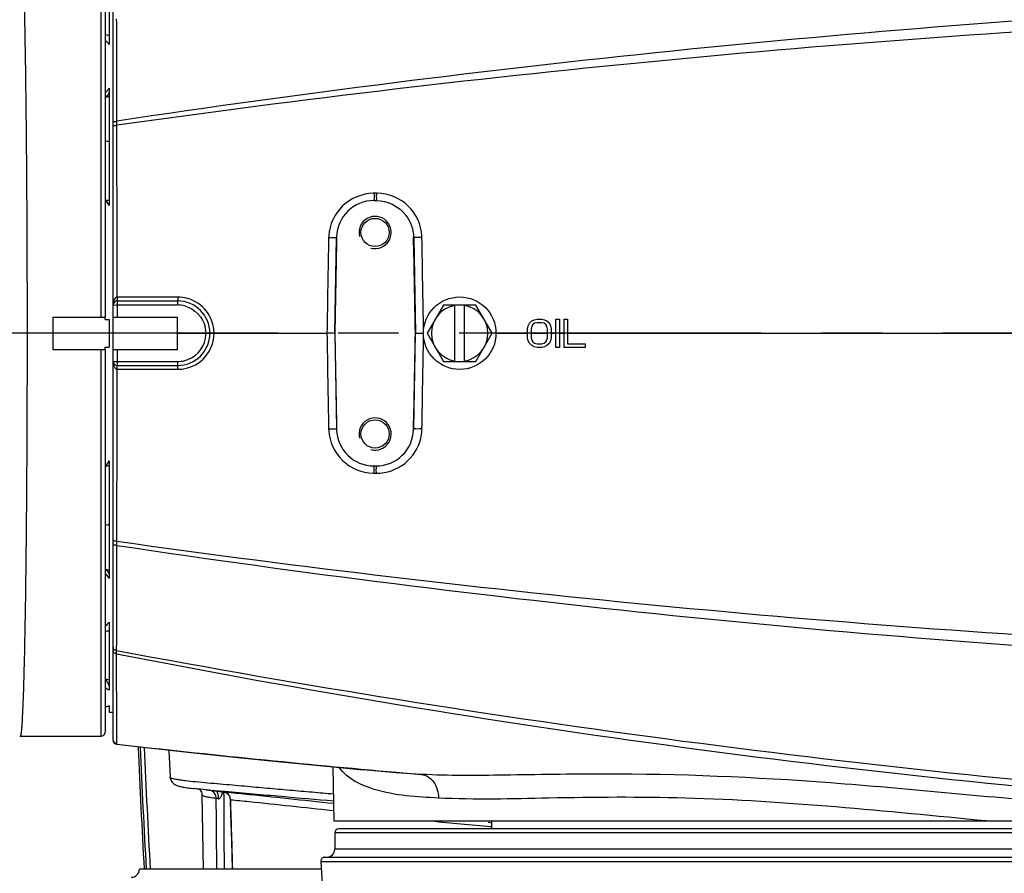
# Model space of a CAD drawing. Header units: millimetres. Extents: x 5828 to 6704, y 123 to 421.
# Tile 193 of 256: x 6553.12 to 6559.23, y 210.99 to 216.29. Entities that reach past the tile are written whole.
import ezdxf

# ---------------------------------------------------------------- set-up
doc = ezdxf.new("R2010")
doc.units = ezdxf.units.MM
doc.linetypes.add('CENTER', pattern=[0.6, 0.375, -0.075, 0.075, -0.075])
for name, color, linetype in [('中心线', 7, 'Continuous'), ('外形图', 7, 'Continuous'), ('尺寸标注', 7, 'Continuous'), ('运动范围', 7, 'Continuous')]:
    doc.layers.add(name, color=color, linetype=linetype)
doc.styles.add('微软雅黑', font='msyh.ttc', dxfattribs={"height": 1.5})
doc.dimstyles.new('尺寸标注_1_20比例', dxfattribs={"dimtxt": 1.5, "dimasz": 1.25, "dimexe": 0.5, "dimexo": 0.4, "dimgap": 0.5, "dimtad": 1, "dimdec": 1, "dimlfac": 20, "dimdsep": 46, "dimtxsty": '微软雅黑', "dimcen": 0.09, "dimadec": 0, "dimazin": 0, "dimtp": 0.01, "dimtm": 0.01, "dimtfac": 1, "dimtdec": 1, "dimtofl": 0, "dimtmove": 0, "dimatfit": 3, "dimfxl": 1, "dimtolj": 1, "dimarcsym": 0})

# ---------------------------------------------------------------- blocks, each defined once
blk = doc.blocks.new('*D1145')
at = {"layer": 'Defpoints', "color": 0}
for p in [(6564.9775, 227.1499), (6618.6004, 224.7716), (6488.2514, 214.3423), (6559.4529, 214.3423), (6635.7237, 214.3423)]:
    blk.add_point(p, dxfattribs=at)
at = {"layer": '尺寸标注', "color": 0, "lineweight": -2}
blk.add_arc((6559.4529, 214.3423), 13.9483, 15.13637, 174.86363, dxfattribs=at)
at = {"layer": '尺寸标注', "color": 0}
for points in [[(6572.7139, 217.9391), (6573.1206, 218.0298), (6573.1893, 216.7644)], [(6545.3524, 215.6004), (6545.7687, 215.5817), (6545.5045, 214.3423)]]:
    blk.add_solid(points, dxfattribs=at)
at = {"layer": '尺寸标注', "color": 0, "insert": (6557.2583, 229.4032), "char_height": 1.5, "attachment_point": 5, "rotation": 8.29035, "style": '微软雅黑'}
blk.add_mtext('\\A1;{\\fAlibaba PuHuiTi 3.0 55 Regular|b0|i0|c134|p18;-\\A1;170%%d}', dxfattribs=at)
blk = doc.blocks.new('*D1146')
at = {"layer": 'Defpoints', "color": 0}
for p in [(6488.2514, 214.3423), (6559.4529, 214.3423), (6635.7237, 214.3423), (6618.6004, 203.913), (6564.9841, 201.5194)]:
    blk.add_point(p, dxfattribs=at)
at = {"layer": '尺寸标注', "color": 0, "lineweight": -2}
blk.add_arc((6559.4529, 214.3423), 13.965, 185.13022, 344.86978, dxfattribs=at)
at = {"layer": '尺寸标注', "color": 0}
for points in [[(6545.7519, 213.1029), (6545.3356, 213.0842), (6545.4878, 214.3423)], [(6573.1371, 210.6519), (6572.7305, 210.7426), (6573.2057, 211.9173)]]:
    blk.add_solid(points, dxfattribs=at)
at = {"layer": '尺寸标注', "color": 0, "insert": (6555.4094, 202.3101), "char_height": 1.5, "attachment_point": 5, "rotation": 341.42481, "style": '微软雅黑'}
blk.add_mtext('\\A1;{\\fAlibaba PuHuiTi 3.0 55 Regular|b0|i0|c134|p18;+\\A1;170%%d}', dxfattribs=at)

msp = doc.modelspace()

# ---------------------------------------------------------------- linework, layer by layer
at = {"layer": '中心线', "linetype": 'CENTER', "ltscale": 5}
msp.add_line((6635.7237, 214.3423), (6488.2514, 214.3423), dxfattribs=at)
at = {"layer": '外形图', "linetype": 'ByBlock'}
for p, q in [((6553.6279, 214.4423), (6553.6279, 216.8423)), ((6553.6529, 216.8173), (6553.6529, 214.4423)), ((6553.7029, 214.5173), (6553.7029, 216.8671)), ((6553.6779, 216.555), (6553.6779, 216.1341)), ((6553.6537, 216.4891), (6553.6537, 216.16)), ((6553.6537, 216.193), (6553.6529, 216.193)), ((6553.6744, 216.1377), (6553.6779, 216.1341)), ((6553.6779, 215.8629), (6553.6779, 215.1337)), ((6553.6528, 215.8079), (6553.6537, 215.8078)), ((6553.6537, 215.8078), (6553.6537, 215.1718)), ((6553.7256, 215.6497), (6553.7254, 215.6582)), ((6553.7259, 215.6321), (6553.7256, 215.6497)), ((6553.726, 215.6246), (6553.7259, 215.6321)), ((6553.6537, 215.5331), (6553.6529, 215.5331)), ((6555.3207, 215.1668), (6555.3207, 215.1654)), ((6555.3207, 215.1654), (6555.335, 215.1654)), ((6555.3368, 215.2105), (6555.3225, 215.2105)), ((6555.335, 215.1668), (6555.335, 215.1654)), ((6553.6779, 215.1421), (6553.6773, 215.1425)), ((6555.0779, 214.3423), (6555.0882, 214.9339)), ((6555.5675, 214.9344), (6555.5779, 214.3423)), ((6554.1035, 214.5661), (6553.7272, 214.566)), ((6553.7029, 211.8179), (6553.7029, 214.5173)), ((6553.7279, 214.5423), (6554.1029, 214.5423)), ((6553.7279, 214.5423), (6553.7279, 214.4423)), ((6553.7279, 214.5177), (6554.1029, 214.5177)), ((6554.1029, 214.5423), (6554.1029, 214.5177)), ((6555.7518, 214.5173), (6555.6508, 214.3423)), ((6555.9539, 214.5173), (6555.7518, 214.5173)), ((6555.8229, 214.1673), (6555.8229, 214.5173)), ((6555.8829, 214.1673), (6555.8829, 214.5173)), ((6556.0549, 214.3423), (6555.9539, 214.5173)), ((6553.3279, 214.4423), (6553.6529, 214.4423)), ((6553.3279, 214.4423), (6553.3279, 214.2423)), ((6553.6529, 214.428), (6553.6529, 214.4423)), ((6553.6529, 214.428), (6553.6779, 214.428)), ((6553.6779, 214.428), (6553.6779, 214.2566)), ((6553.7029, 214.4423), (6554.1029, 214.4423)), ((6554.1029, 214.2423), (6554.1029, 214.4423)), ((6556.3143, 214.4261), (6556.3325, 214.4298)), ((6556.3325, 214.4298), (6556.3617, 214.4298)), ((6556.3617, 214.4298), (6556.3799, 214.4261)), ((6556.4492, 214.4298), (6556.4711, 214.4298)), ((6556.4492, 214.2548), (6556.4492, 214.4298)), ((6556.4711, 214.4298), (6556.4711, 214.2548)), ((6556.5003, 214.4298), (6556.5221, 214.4298)), ((6556.5003, 214.2548), (6556.5003, 214.4298)), ((6556.5221, 214.4298), (6556.5221, 214.2771)), ((6556.2742, 214.3702), (6556.2779, 214.3888)), ((6556.2742, 214.3144), (6556.2742, 214.3702)), ((6556.2779, 214.3888), (6556.2851, 214.4037)), ((6556.2851, 214.4037), (6556.2997, 214.4186)), ((6556.2997, 214.3851), (6556.2961, 214.3702)), ((6556.2961, 214.3702), (6556.2961, 214.3144)), ((6556.2997, 214.4186), (6556.3143, 214.4261)), ((6556.307, 214.3963), (6556.2997, 214.3851)), ((6556.318, 214.4037), (6556.307, 214.3963)), ((6556.3325, 214.4075), (6556.318, 214.4037)), ((6556.3617, 214.4075), (6556.3325, 214.4075)), ((6556.3763, 214.4037), (6556.3617, 214.4075)), ((6556.3872, 214.3963), (6556.3763, 214.4037)), ((6556.3799, 214.4261), (6556.3945, 214.4186)), ((6556.3945, 214.3851), (6556.3872, 214.3963)), ((6556.3945, 214.4186), (6556.4091, 214.4037)), ((6556.3982, 214.3702), (6556.3945, 214.3851)), ((6556.3982, 214.3144), (6556.3982, 214.3702)), ((6556.4091, 214.4037), (6556.4164, 214.3888)), ((6556.4164, 214.3888), (6556.42, 214.3702)), ((6556.42, 214.3702), (6556.42, 214.3144)), ((6554.1029, 214.3423), (6554.2779, 214.3423)), ((6554.3029, 214.3423), (6555.0291, 214.3423)), ((6555.0779, 214.3423), (6555.0882, 213.7507)), ((6555.5675, 213.7502), (6555.5779, 214.3423)), ((6555.6508, 214.3423), (6555.7518, 214.1673)), ((6555.9539, 214.1673), (6556.0549, 214.3423)), ((6556.0779, 214.3423), (6556.2742, 214.3423)), ((6556.2779, 214.2958), (6556.2742, 214.3144)), ((6556.2961, 214.3423), (6556.3982, 214.3423)), ((6556.2961, 214.3144), (6556.2997, 214.2995)), ((6556.3945, 214.2995), (6556.3982, 214.3144)), ((6556.42, 214.3144), (6556.4164, 214.2958)), ((6556.42, 214.3423), (6556.4492, 214.3423)), ((6556.4711, 214.3423), (6556.5003, 214.3423)), ((6556.5221, 214.3423), (6560.6247, 214.3423)), ((6553.6529, 214.2566), (6553.6779, 214.2566)), ((6553.6529, 214.2423), (6553.6529, 214.2566)), ((6556.2851, 214.2809), (6556.2779, 214.2958)), ((6556.2997, 214.266), (6556.2851, 214.2809)), ((6556.2997, 214.2995), (6556.307, 214.2883)), ((6556.3143, 214.2585), (6556.2997, 214.266)), ((6556.307, 214.2883), (6556.318, 214.2809)), ((6556.3325, 214.2548), (6556.3143, 214.2585)), ((6556.318, 214.2809), (6556.3325, 214.2771)), ((6556.3325, 214.2771), (6556.3617, 214.2771)), ((6556.3617, 214.2548), (6556.3325, 214.2548)), ((6556.3617, 214.2771), (6556.3763, 214.2809)), ((6556.3799, 214.2585), (6556.3617, 214.2548)), ((6556.3763, 214.2809), (6556.3872, 214.2883)), ((6556.3945, 214.266), (6556.3799, 214.2585)), ((6556.3872, 214.2883), (6556.3945, 214.2995)), ((6556.4091, 214.2809), (6556.3945, 214.266)), ((6556.4164, 214.2958), (6556.4091, 214.2809)), ((6556.4711, 214.2548), (6556.4492, 214.2548)), ((6556.6315, 214.2548), (6556.5003, 214.2548)), ((6556.5221, 214.2771), (6556.6315, 214.2771)), ((6556.6315, 214.2771), (6556.6315, 214.2548)), ((6553.3279, 214.2423), (6553.6529, 214.2423)), ((6553.6279, 211.8423), (6553.6279, 214.2423)), ((6553.6529, 214.2423), (6553.6529, 211.8673)), ((6553.7029, 214.2423), (6554.1029, 214.2423)), ((6553.7279, 214.2423), (6553.7279, 214.1423)), ((6553.7279, 214.1669), (6554.1029, 214.1669)), ((6553.7279, 214.1423), (6554.1029, 214.1423)), ((6554.1029, 214.1669), (6554.1029, 214.1423)), ((6555.7518, 214.1673), (6555.9539, 214.1673)), ((6553.7272, 214.1185), (6554.1035, 214.1184)), ((6553.6537, 213.5127), (6553.6537, 212.8768)), ((6553.6767, 213.5418), (6553.6779, 213.5424)), ((6553.6779, 213.5425), (6553.6773, 213.5421)), ((6553.6779, 213.5509), (6553.6779, 212.8217)), ((6555.3207, 213.5192), (6555.335, 213.5192)), ((6555.3207, 213.5192), (6555.3207, 213.5173)), ((6555.335, 213.5192), (6555.335, 213.5173)), ((6555.3225, 213.4741), (6555.3368, 213.4741)), ((6553.6537, 213.1515), (6553.6529, 213.1515)), ((6553.7254, 213.0264), (6553.7257, 213.0435)), ((6553.7257, 213.0435), (6553.7259, 213.0524)), ((6553.7259, 213.0524), (6553.726, 213.0599)), ((6553.6537, 212.8768), (6553.6528, 212.8767)), ((6553.6779, 212.5505), (6553.6744, 212.5469)), ((6553.6779, 212.5505), (6553.6779, 212.1296)), ((6553.6537, 212.4916), (6553.6529, 212.4916)), ((6553.6537, 212.5245), (6553.6537, 212.1954)), ((6553.7245, 212.3748), (6553.7246, 212.4348)), ((6553.7238, 212.3544), (6553.7245, 212.3757)), ((6553.7247, 211.8897), (6553.7242, 212.3544)), ((6553.6694, 212.0278), (6553.6779, 212.0303)), ((6553.6779, 212.0303), (6553.6779, 211.9923)), ((6553.6779, 211.9923), (6553.7029, 211.9923)), ((6553.7248, 211.8492), (6553.7247, 211.8897)), ((6553.1279, 211.8423), (6553.6279, 211.8423)), ((6553.7251, 211.7937), (6553.7248, 211.8492)), ((6553.725, 211.7925), (6553.725, 211.7938)), ((6554.0489, 211.7565), (6554.0565, 211.5886)), ((6555.0659, 211.6526), (6555.0717, 211.3173)), ((6555.4591, 211.6161), (6555.254, 211.6349)), ((6555.4487, 211.6171), (6555.4453, 211.6174)), ((6555.4594, 211.6192), (6555.6147, 211.6057)), ((6555.6147, 211.6057), (6555.4591, 211.6161)), ((6554.2807, 211.509), (6554.204, 211.5175)), ((6554.2807, 211.509), (6554.3326, 211.5033)), ((6554.3275, 211.5051), (6554.3273, 211.5052)), ((6554.3278, 211.5051), (6554.3275, 211.5051)), ((6554.3339, 211.5046), (6554.3278, 211.5051)), ((6554.3326, 211.5033), (6554.3324, 211.5033)), ((6554.3324, 211.5033), (6554.3346, 211.5031)), ((6554.3353, 211.503), (6554.3326, 211.5033)), ((6554.36, 211.5023), (6554.3339, 211.5046)), ((6554.3346, 211.5031), (6554.3636, 211.5001)), ((6554.3388, 211.5026), (6554.3353, 211.503)), ((6554.336, 211.5029), (6554.3368, 211.5029)), ((6554.3362, 211.5029), (6554.3638, 211.5)), ((6554.3368, 211.5029), (6554.3388, 211.5026)), ((6554.3601, 211.5023), (6554.36, 211.5023)), ((6554.3843, 211.5001), (6554.3601, 211.5023)), ((6554.3636, 211.5001), (6554.3855, 211.4977)), ((6554.3969, 211.4991), (6554.3843, 211.5001)), ((6554.3855, 211.4977), (6554.3879, 211.4975)), ((6554.3867, 211.4978), (6554.389, 211.4974)), ((6554.3986, 211.4963), (6554.388, 211.4976)), ((6554.389, 211.4974), (6554.3909, 211.4969)), ((6554.2536, 211.4797), (6554.2536, 211.4796)), ((6554.2536, 211.4796), (6554.2617, 211.0173)), ((6554.4291, 211.4499), (6554.4302, 211.449)), ((6555.0717, 211.3173), (6561.3966, 211.3173)), ((6556.0529, 211.2673), (6556.0529, 211.3173)), ((6561.3029, 211.2673), (6555.1029, 211.2673)), ((6556.0286, 211.3093), (6556.0529, 211.3058)), ((6556.0447, 211.2822), (6556.0483, 211.2819)), ((6556.0483, 211.2819), (6556.0498, 211.2818)), ((6561.3279, 211.2423), (6555.0779, 211.2423)), ((6555.0779, 211.2423), (6555.0779, 211.1423)), ((6561.3279, 211.1423), (6555.0779, 211.1423)), ((6555.018, 211.0923), (6561.6561, 211.0923)), ((6554.9948, 211.0173), (6553.8653, 211.0173)), ((6554.9922, 211.0659), (6561.681, 211.0659))]:
    msp.add_line(p, q, dxfattribs=at)
for points in [[(6553.6779, 216.1344), (6553.6773, 216.1349), (6553.6765, 216.1356), (6553.6757, 216.1363), (6553.675, 216.1371), (6553.6744, 216.1377)], [(6553.6779, 215.1421), (6553.6767, 215.1428), (6553.6761, 215.1432), (6553.6754, 215.1436), (6553.6747, 215.144), (6553.6741, 215.1445), (6553.6734, 215.145), (6553.6727, 215.1455), (6553.6721, 215.146), (6553.6714, 215.1466), (6553.6707, 215.1472), (6553.6699, 215.1479), (6553.6692, 215.1486), (6553.6685, 215.1494), (6553.6678, 215.1502), (6553.6672, 215.151), (6553.6666, 215.1518), (6553.666, 215.1526), (6553.6654, 215.1534), (6553.6649, 215.1542), (6553.6646, 215.1546)], [(6555.0883, 214.9389), (6555.0885, 214.9389), (6555.0894, 214.939)], [(6555.5674, 214.9389), (6555.5672, 214.9389), (6555.5663, 214.939)], [(6555.0894, 213.7456), (6555.0885, 213.7456), (6555.0883, 213.7457)], [(6555.5663, 213.7456), (6555.5672, 213.7456), (6555.5674, 213.7457)], [(6553.6646, 213.5299), (6553.6649, 213.5305), (6553.6655, 213.5313), (6553.666, 213.5321), (6553.6666, 213.5329), (6553.6672, 213.5337), (6553.6679, 213.5345), (6553.6686, 213.5353), (6553.6693, 213.536), (6553.67, 213.5367), (6553.6707, 213.5374), (6553.6713, 213.538), (6553.672, 213.5385), (6553.6727, 213.5391), (6553.6733, 213.5396), (6553.674, 213.54), (6553.6747, 213.5405), (6553.6753, 213.5409), (6553.676, 213.5414), (6553.6767, 213.5418)], [(6553.675, 212.5475), (6553.6758, 212.5483), (6553.6765, 212.549), (6553.6773, 212.5497), (6553.6779, 212.5502)], [(6553.1229, 211.8426), (6553.1234, 211.8425), (6553.1245, 211.8424), (6553.1257, 211.8424), (6553.1268, 211.8423), (6553.1279, 211.8423)], [(6553.7029, 211.8173), (6553.706, 211.8051), (6553.7148, 211.796), (6553.725, 211.7925)], [(6553.725, 211.7925), (6553.9256, 211.7699), (6554.2026, 211.7397), (6554.4761, 211.7109), (6554.744, 211.6838), (6555.004, 211.6584), (6555.254, 211.6349)], [(6554.0565, 211.5886), (6554.0573, 211.582), (6554.06, 211.5723), (6554.0642, 211.5637), (6554.0693, 211.5566), (6554.0746, 211.551), (6554.0798, 211.5468), (6554.0847, 211.5435), (6554.0895, 211.5409), (6554.0941, 211.5387), (6554.0987, 211.5368), (6554.1033, 211.5352), (6554.1082, 211.5336), (6554.1132, 211.5322), (6554.1186, 211.5308), (6554.1243, 211.5295), (6554.1304, 211.5282), (6554.137, 211.5269), (6554.144, 211.5257), (6554.1515, 211.5244), (6554.1596, 211.5232), (6554.1681, 211.522), (6554.1772, 211.5208), (6554.1869, 211.5195), (6554.1971, 211.5183), (6554.2035, 211.5176)], [(6554.2379, 211.5138), (6554.2397, 211.5122), (6554.2435, 211.508), (6554.2474, 211.5022), (6554.2508, 211.4949), (6554.253, 211.4863), (6554.2536, 211.4796)], [(6554.3909, 211.4969), (6554.3922, 211.4966), (6554.3936, 211.4962), (6554.395, 211.4957)], [(6554.395, 211.4957), (6554.3965, 211.4952), (6554.398, 211.4946), (6554.3996, 211.494), (6554.4012, 211.4932), (6554.4028, 211.4924), (6554.4044, 211.4915), (6554.406, 211.4905), (6554.4076, 211.4894), (6554.4093, 211.4882), (6554.4109, 211.4869), (6554.4125, 211.4856), (6554.4141, 211.4841), (6554.4156, 211.4825), (6554.4171, 211.4808), (6554.4186, 211.479), (6554.42, 211.4771), (6554.4213, 211.4751), (6554.4226, 211.473), (6554.4238, 211.4708), (6554.4249, 211.4684), (6554.4259, 211.466), (6554.4268, 211.4635), (6554.4275, 211.4609), (6554.4281, 211.4581), (6554.4286, 211.4554), (6554.4289, 211.4525), (6554.4291, 211.4499)], [(6554.4291, 211.4499), (6554.4317, 211.3602), (6554.4367, 211.1921), (6554.4418, 211.0173)], [(6555.017, 211.0923), (6555.0133, 211.092), (6555.0098, 211.0912), (6555.0064, 211.0899), (6555.0032, 211.0882), (6555.0003, 211.086), (6554.9978, 211.0833), (6554.9957, 211.0804), (6554.994, 211.0772), (6554.9928, 211.0737), (6554.9921, 211.0701), (6554.992, 211.0665), (6554.992, 211.0659)], [(6554.992, 211.0659), (6555.0177, 210.6177), (6555.0817, 209.6198)]]:
    msp.add_lwpolyline(points, dxfattribs=at)
for centre, radius in [((6555.3279, 214.9673), 0.0875), ((6555.8529, 214.3423), 0.225), ((6555.3279, 213.7173), 0.0875)]:
    msp.add_circle(centre, radius, dxfattribs=at)
for centre, radius, start, end in [((6564.6755, 142.5852), 73.8888, 93.129751, 98.522437), ((6564.3133, 140.6866), 75.6897, 92.784363, 98.040816), ((6553.6529, 215.8582), 0.0504, 270.97593, 299.72995), ((6555.3207, 214.934), 0.2314, 89.99205, 178.76801), ((6555.323, 214.928), 0.2825, 90.0895, 91.58207), ((6555.3371, 214.9289), 0.2816, 89.2473, 90.07519), ((6555.3279, 214.9673), 0.1, 255, 195), ((6555.3366, 214.9351), 0.2295, 36.23276, 37.17035), ((6555.3156, 214.9296), 0.2759, 176.48951, 178.92395), ((6555.342, 214.9306), 0.2769, 0.96549, 3.24876), ((6554.1034, 214.3388), 0.2273, 74.68669, 89.9709), ((6553.7279, 214.5173), 0.025, 90, 180), ((6554.1029, 214.3423), 0.2, 270, 90), ((6554.1027, 214.3418), 0.1759, 75.31111, 89.96191), ((6555.8529, 214.3423), 0.175, 99.87089, 260.12911), ((6555.8529, 214.3423), 0.175, 279.87089, 80.12911), ((6554.1012, 214.3426), 0.1767, 359.90064, 12.22924), ((6554.1029, 214.3419), 0.175, 282.80126, 349.62968), ((6554.1014, 214.342), 0.1765, 349.67591, 0.09901), ((6554.1084, 214.3423), 0.2201, 0.01069, 1.02469), ((6553.7279, 214.1673), 0.025, 180, 270), ((6554.1028, 214.3426), 0.1757, 270.02592, 282.77425), ((6038.9359, 214.1802), 514.7913, 359.875314, 359.993137), ((6554.1036, 214.3449), 0.2265, 269.99382, 279.00903), ((6555.3279, 213.7173), 0.1, 255, 195), ((6555.3154, 213.755), 0.2756, 181.07764, 183.59097), ((6555.3207, 213.7505), 0.2314, 181.23233, 270.0076), ((6555.335, 213.7505), 0.2314, 269.99233, 358.76773), ((6555.3393, 213.7541), 0.2796, 346.73893, 356.99229), ((6555.3415, 213.7539), 0.2774, 356.99879, 359.03869), ((6555.323, 213.7565), 0.2824, 268.45162, 269.9121), ((6564.6755, 286.0997), 73.8892, 261.477574, 266.870236), ((6564.3133, 287.9984), 75.6901, 261.959199, 267.215619), ((6553.6529, 212.8264), 0.0504, 60.27005, 89.02407), ((6565.1082, 270.374), 59.1259, 258.898705, 265.815681), ((6565.6673, 275.7934), 64.5334, 259.33511, 265.654012), ((6553.6963, 212.0627), 0.1394, 107.77461, 108.16056), ((6553.6279, 211.8673), 0.025, 270, 0), ((6561.5034, 280.3578), 69.0039, 263.527669, 264.975043), ((6613.8264, 214.3423), 60.0235, 182.448995, 183.175547), ((6613.8264, 214.3423), 60.0109, 182.450875, 183.176218), ((6613.8264, 214.3423), 59.9859, 182.454602, 183.177544), ((6555.1322, 220.4436), 8.9746, 264.72973, 264.85459), ((6554.34, 211.5129), 0.0103, 263.71735, 264.13012), ((6554.3798, 211.4485), 0.0504, 0.47084, 1.75268), ((6558.8349, 242.6961), 31.5375, 264.25224, 264.92442), ((6555.1029, 211.2423), 0.025, 90, 180), ((6555.0279, 211.1423), 0.05, 270, 0), ((6553.8152, 211.0173), 0.05, 270, 0)]:
    msp.add_arc(centre, radius, start, end, dxfattribs=at)
for centre, major_axis, start_param, end_param in [((6555.1279, 214.3419), (0.05, 2.8649), 1.361125, 1.570949), ((6555.5279, 214.3419), (-0.05, 2.8649), -1.570949, -1.361125), ((6555.1279, 214.3427), (-0.05, 2.8649), 1.570644, 1.780468), ((6555.5279, 214.3427), (-0.05, -2.8649), 1.361125, 1.570949)]:
    msp.add_ellipse(centre, major_axis=major_axis, ratio=0.01745, start_param=start_param, end_param=end_param, dxfattribs=at)
for points, knots in [([(6553.1706, 214.3406), (6553.1706, 214.4223), (6553.1705, 214.585), (6553.1699, 214.827), (6553.1689, 215.0643), (6553.1675, 215.2947), (6553.1657, 215.5159), (6553.1636, 215.7258), (6553.1611, 215.9224), (6553.1587, 216.0769), (6553.1566, 216.1925), (6553.1551, 216.2727), (6553.1534, 216.3482), (6553.1517, 216.4188), (6553.1499, 216.4845), (6553.1481, 216.5449), (6553.1463, 216.6001), (6553.1444, 216.6499), (6553.1424, 216.694), (6553.1405, 216.7325), (6553.1385, 216.7653), (6553.1367, 216.7889), (6553.1353, 216.8049), (6553.1342, 216.8146), (6553.1333, 216.8218), (6553.1326, 216.8269), (6553.1321, 216.8301), (6553.1316, 216.8329), (6553.1311, 216.8353), (6553.1305, 216.8374), (6553.13, 216.8391), (6553.1296, 216.8403), (6553.1292, 216.8411), (6553.1288, 216.8417), (6553.1283, 216.8423), (6553.1279, 216.8423)], [0, 0, 0, 0, 0.097924, 0.19491, 0.290024, 0.38235, 0.470998, 0.555113, 0.633887, 0.706559, 0.740387, 0.772432, 0.802617, 0.83087, 0.857124, 0.881314, 0.903383, 0.923279, 0.940954, 0.956365, 0.969478, 0.980262, 0.984774, 0.988695, 0.992026, 0.993469, 0.994765, 0.995913, 0.996914, 0.99777, 0.99848, 0.999048, 0.999281, 0.999481, 1, 1, 1, 1]), ([(6553.7254, 215.6582), (6553.7253, 215.7151), (6553.7251, 215.9266), (6553.7248, 216.138), (6553.7245, 216.2926)], [0, 0, 0, 0, 0.269072, 1, 1, 1, 1]), ([(6553.6529, 216.161), (6553.6584, 216.1553), (6553.6654, 216.1474), (6553.6726, 216.1397), (6553.6744, 216.1377)], [0, 0, 0, 0, 0.748753, 1, 1, 1, 1]), ([(6553.6779, 216.1869), (6553.6742, 216.1888), (6553.6663, 216.1918), (6553.6579, 216.1929), (6553.6537, 216.193)], [0, 0, 0, 0, 0.497295, 1, 1, 1, 1]), ([(6553.6779, 215.8629), (6553.6735, 215.8576), (6553.6653, 215.8468), (6553.6571, 215.8359), (6553.6529, 215.8305)], [0, 0, 0, 0, 0.499061, 1, 1, 1, 1]), ([(6553.6779, 215.8373), (6553.6767, 215.8335), (6553.6746, 215.8281), (6553.6709, 215.8216), (6553.6679, 215.8174), (6553.6646, 215.8138), (6553.6612, 215.811), (6553.6575, 215.809), (6553.655, 215.8081), (6553.6537, 215.8078)], [0, 0, 0, 0, 0.297966, 0.436227, 0.56596, 0.686728, 0.798652, 0.902536, 1, 1, 1, 1]), ([(6553.7029, 215.6463), (6553.7029, 215.6485), (6553.7053, 215.6539), (6553.7109, 215.6561), (6553.7139, 215.6562)], [0, 0, 0, 0, 0.421741, 1, 1, 1, 1]), ([(6553.7139, 215.6562), (6553.7151, 215.6563), (6553.7176, 215.6561), (6553.7201, 215.6555), (6553.7214, 215.6551)], [0, 0, 0, 0, 0.458989, 1, 1, 1, 1]), ([(6553.7029, 215.6246), (6553.7029, 215.6262), (6553.7066, 215.6302), (6553.7113, 215.6309), (6553.7143, 215.6309)], [0, 0, 0, 0, 0.351162, 1, 1, 1, 1]), ([(6553.7143, 215.6309), (6553.7154, 215.631), (6553.7179, 215.6309), (6553.7204, 215.6305), (6553.7217, 215.6302)], [0, 0, 0, 0, 0.463466, 1, 1, 1, 1]), ([(6553.7272, 214.566), (6553.7271, 214.6556), (6553.727, 215.0084), (6553.7265, 215.3613), (6553.726, 215.6246)], [0, 0, 0, 0, 0.253729, 1, 1, 1, 1]), ([(6553.6779, 215.5291), (6553.6741, 215.5304), (6553.6661, 215.5323), (6553.6579, 215.533), (6553.6537, 215.5331)], [0, 0, 0, 0, 0.488822, 1, 1, 1, 1]), ([(6553.6529, 215.1732), (6553.6559, 215.1686), (6553.6598, 215.1624), (6553.6636, 215.1562), (6553.6646, 215.1546)], [0, 0, 0, 0, 0.749902, 1, 1, 1, 1]), ([(6553.6779, 215.1636), (6553.6746, 215.1643), (6553.6678, 215.1655), (6553.6609, 215.1661), (6553.6573, 215.1662)], [0, 0, 0, 0, 0.485872, 1, 1, 1, 1]), ([(6555.3152, 215.2104), (6555.2469, 215.2085), (6555.1071, 215.152), (6555.0444, 215.0143), (6555.0403, 214.9465)], [0, 0, 0, 0, 0.500936, 1, 1, 1, 1]), ([(6555.3225, 215.2105), (6555.3225, 215.2055), (6555.3221, 215.1914), (6555.3229, 215.1771), (6555.3211, 215.1681)], [0, 0, 0, 0, 0.352476, 1, 1, 1, 1]), ([(6555.3368, 215.2105), (6555.3367, 215.2002), (6555.3324, 215.1909), (6555.3391, 215.1673), (6555.335, 215.1673)], [0, 0, 0, 0, 0.714047, 1, 1, 1, 1]), ([(6555.6185, 214.9463), (6555.6146, 215.0148), (6555.5516, 215.154), (6555.4096, 215.2096), (6555.3408, 215.2105)], [0, 0, 0, 0, 0.499287, 1, 1, 1, 1]), ([(6553.6646, 215.1546), (6553.6657, 215.1529), (6553.67, 215.1459), (6553.6744, 215.1389), (6553.6779, 215.1337)], [0, 0, 0, 0, 0.249629, 1, 1, 1, 1]), ([(6555.0398, 214.9348), (6555.0512, 214.9346), (6555.0623, 214.9378), (6555.0882, 214.934), (6555.0883, 214.9389)], [0, 0, 0, 0, 0.7033, 1, 1, 1, 1]), ([(6555.6189, 214.9353), (6555.6068, 214.9351), (6555.5952, 214.9387), (6555.5675, 214.9337), (6555.5674, 214.9389)], [0, 0, 0, 0, 0.701131, 1, 1, 1, 1]), ([(6553.7272, 214.5659), (6553.7227, 214.5657), (6553.7072, 214.5549), (6553.704, 214.5364), (6553.7031, 214.5238)], [0, 0, 0, 0, 0.260755, 1, 1, 1, 1]), ([(6553.7272, 214.566), (6553.7273, 214.5606), (6553.7274, 214.5572), (6553.7278, 214.5434), (6553.7277, 214.5475), (6553.7277, 214.5485)], [0, 0, 0, 0, 0.698759, 0.873474, 1, 1, 1, 1]), ([(6554.1035, 214.5661), (6554.1035, 214.5607), (6554.1035, 214.5573), (6554.1033, 214.5434), (6554.103, 214.5475), (6554.103, 214.5485)], [0, 0, 0, 0, 0.699155, 0.875065, 1, 1, 1, 1]), ([(6554.3285, 214.3462), (6554.3276, 214.3934), (6554.2941, 214.4898), (6554.2089, 214.5456), (6554.1634, 214.5581)], [0, 0, 0, 0, 0.500377, 1, 1, 1, 1]), ([(6553.7029, 214.5173), (6553.7029, 214.519), (6553.7136, 214.5155), (6553.7178, 214.5177), (6553.7228, 214.5176)], [0, 0, 0, 0, 0.250337, 1, 1, 1, 1]), ([(6553.1279, 211.8423), (6553.1283, 211.8423), (6553.1288, 211.8429), (6553.1292, 211.8435), (6553.1296, 211.8443), (6553.13, 211.8454), (6553.1305, 211.8471), (6553.1311, 211.8492), (6553.1316, 211.8517), (6553.1321, 211.8545), (6553.1326, 211.8577), (6553.1333, 211.8627), (6553.1342, 211.8699), (6553.1352, 211.8796), (6553.1367, 211.8955), (6553.1385, 211.9191), (6553.1404, 211.9518), (6553.1424, 211.9902), (6553.1443, 212.0343), (6553.1462, 212.084), (6553.1481, 212.1391), (6553.1499, 212.1994), (6553.1517, 212.265), (6553.1534, 212.3355), (6553.155, 212.4109), (6553.1566, 212.4909), (6553.1587, 212.6063), (6553.1611, 212.7607), (6553.1635, 212.957), (6553.1657, 213.1666), (6553.1675, 213.3875), (6553.1689, 213.6176), (6553.1699, 213.8547), (6553.1705, 214.0965), (6553.1706, 214.259), (6553.1706, 214.3406)], [0, 0, 0, 0, 0.000517, 0.000717, 0.000949, 0.001517, 0.002226, 0.00308, 0.00408, 0.005226, 0.006521, 0.007962, 0.01129, 0.015208, 0.019716, 0.030493, 0.043599, 0.059002, 0.076669, 0.096556, 0.118617, 0.142799, 0.169044, 0.19729, 0.227467, 0.259505, 0.293326, 0.365989, 0.444756, 0.528871, 0.617526, 0.709867, 0.805007, 0.902029, 1, 1, 1, 1]), ([(6554.139, 214.1212), (6554.1901, 214.1293), (6554.2897, 214.1836), (6554.3285, 214.2905), (6554.3285, 214.3423)], [0, 0, 0, 0, 0.499587, 1, 1, 1, 1]), ([(6554.2779, 214.3424), (6554.2809, 214.3424), (6554.2848, 214.3424), (6554.3025, 214.3423), (6554.2987, 214.3423)], [0, 0, 0, 0, 0.44565, 1, 1, 1, 1]), ([(6555.0778, 214.3432), (6555.0779, 214.3444), (6555.0703, 214.34), (6555.0628, 214.3434), (6555.0465, 214.3419), (6555.0353, 214.3423), (6555.0291, 214.3423)], [0, 0, 0, 0, 0.0766, 0.291903, 0.616329, 1, 1, 1, 1]), ([(6555.5779, 214.3414), (6555.5779, 214.3401), (6555.5856, 214.3446), (6555.5934, 214.3412), (6555.6101, 214.3427), (6555.6215, 214.3423), (6555.6279, 214.3423)], [0, 0, 0, 0, 0.077037, 0.293532, 0.61829, 1, 1, 1, 1]), ([(6553.7029, 214.1673), (6553.7029, 214.1656), (6553.7136, 214.1691), (6553.7178, 214.1669), (6553.7228, 214.167)], [0, 0, 0, 0, 0.250337, 1, 1, 1, 1]), ([(6553.7272, 214.1185), (6553.7273, 214.124), (6553.7274, 214.1274), (6553.7278, 214.1412), (6553.7277, 214.1371), (6553.7277, 214.1361)], [0, 0, 0, 0, 0.699582, 0.875086, 1, 1, 1, 1]), ([(6554.1035, 214.1184), (6554.1035, 214.1239), (6554.1035, 214.1273), (6554.1033, 214.1411), (6554.103, 214.1371), (6554.103, 214.1361)], [0, 0, 0, 0, 0.699154, 0.875063, 1, 1, 1, 1]), ([(6553.722, 214.1198), (6553.7228, 214.1195), (6553.7245, 214.1189), (6553.7263, 214.1187), (6553.7272, 214.1186)], [0, 0, 0, 0, 0.49061, 1, 1, 1, 1]), ([(6555.0398, 213.7498), (6555.0512, 213.75), (6555.0623, 213.7468), (6555.0882, 213.7506), (6555.0883, 213.7457)], [0, 0, 0, 0, 0.703301, 1, 1, 1, 1]), ([(6555.0403, 213.7377), (6555.0445, 213.6699), (6555.1073, 213.5324), (6555.2472, 213.476), (6555.3153, 213.4742)], [0, 0, 0, 0, 0.499237, 1, 1, 1, 1]), ([(6555.6189, 213.7493), (6555.6068, 213.7495), (6555.5952, 213.7459), (6555.5675, 213.7509), (6555.5674, 213.7457)], [0, 0, 0, 0, 0.70113, 1, 1, 1, 1]), ([(6555.3368, 213.4741), (6555.3986, 213.474), (6555.5257, 213.5165), (6555.5973, 213.6301), (6555.6115, 213.6899)], [0, 0, 0, 0, 0.501036, 1, 1, 1, 1]), ([(6553.6646, 213.5299), (6553.6636, 213.5284), (6553.6598, 213.5222), (6553.6559, 213.516), (6553.6529, 213.5114)], [0, 0, 0, 0, 0.250102, 1, 1, 1, 1]), ([(6553.6779, 213.521), (6553.6746, 213.5203), (6553.6678, 213.5191), (6553.6609, 213.5185), (6553.6574, 213.5184)], [0, 0, 0, 0, 0.485881, 1, 1, 1, 1]), ([(6553.6779, 213.5509), (6553.6767, 213.5491), (6553.6722, 213.5422), (6553.6679, 213.5352), (6553.6646, 213.5299)], [0, 0, 0, 0, 0.250425, 1, 1, 1, 1]), ([(6555.3225, 213.4741), (6555.3225, 213.4791), (6555.3221, 213.4932), (6555.3229, 213.5075), (6555.3211, 213.5165)], [0, 0, 0, 0, 0.352476, 1, 1, 1, 1]), ([(6555.3368, 213.4741), (6555.3367, 213.4844), (6555.3324, 213.4937), (6555.3391, 213.5173), (6555.335, 213.5173)], [0, 0, 0, 0, 0.714047, 1, 1, 1, 1]), ([(6553.6779, 213.1555), (6553.6741, 213.1542), (6553.6661, 213.1522), (6553.6579, 213.1516), (6553.6537, 213.1515)], [0, 0, 0, 0, 0.488822, 1, 1, 1, 1]), ([(6553.7029, 213.06), (6553.7029, 213.0584), (6553.7066, 213.0544), (6553.7113, 213.0537), (6553.7143, 213.0536)], [0, 0, 0, 0, 0.351162, 1, 1, 1, 1]), ([(6553.7029, 213.0383), (6553.7029, 213.036), (6553.7053, 213.0306), (6553.7109, 213.0285), (6553.7139, 213.0284)], [0, 0, 0, 0, 0.421741, 1, 1, 1, 1]), ([(6553.7139, 213.0284), (6553.7151, 213.0283), (6553.7176, 213.0285), (6553.7201, 213.029), (6553.7214, 213.0294)], [0, 0, 0, 0, 0.458989, 1, 1, 1, 1]), ([(6553.7143, 213.0536), (6553.7154, 213.0536), (6553.7179, 213.0537), (6553.7204, 213.0541), (6553.7217, 213.0544)], [0, 0, 0, 0, 0.463465, 1, 1, 1, 1]), ([(6553.7246, 212.4348), (6553.7247, 212.4805), (6553.725, 212.6777), (6553.7253, 212.8749), (6553.7254, 213.0264)], [0, 0, 0, 0, 0.231638, 1, 1, 1, 1]), ([(6553.6529, 212.854), (6553.655, 212.8514), (6553.6633, 212.8406), (6553.6714, 212.8296), (6553.6779, 212.8217)], [0, 0, 0, 0, 0.251159, 1, 1, 1, 1]), ([(6553.6779, 212.8473), (6553.6767, 212.8511), (6553.6746, 212.8565), (6553.6709, 212.863), (6553.6679, 212.8672), (6553.6646, 212.8707), (6553.6612, 212.8736), (6553.6575, 212.8756), (6553.655, 212.8765), (6553.6537, 212.8768)], [0, 0, 0, 0, 0.29797, 0.436233, 0.565967, 0.686736, 0.798661, 0.902546, 1, 1, 1, 1]), ([(6553.6744, 212.5469), (6553.6726, 212.5449), (6553.6654, 212.5372), (6553.6584, 212.5293), (6553.6529, 212.5236)], [0, 0, 0, 0, 0.251238, 1, 1, 1, 1]), ([(6553.6779, 212.4977), (6553.6742, 212.4958), (6553.6663, 212.4927), (6553.6579, 212.4916), (6553.6537, 212.4916)], [0, 0, 0, 0, 0.497295, 1, 1, 1, 1]), ([(6553.7029, 212.3923), (6553.7029, 212.3892), (6553.7043, 212.3827), (6553.7102, 212.3782), (6553.7134, 212.3779)], [0, 0, 0, 0, 0.487332, 1, 1, 1, 1]), ([(6553.7131, 212.3582), (6553.7142, 212.3581), (6553.7168, 212.3582), (6553.7192, 212.359), (6553.7205, 212.3596)], [0, 0, 0, 0, 0.44839, 1, 1, 1, 1]), ([(6553.7134, 212.3779), (6553.7146, 212.3777), (6553.7171, 212.3779), (6553.7196, 212.3787), (6553.7208, 212.3792)], [0, 0, 0, 0, 0.45219, 1, 1, 1, 1]), ([(6553.6779, 212.1902), (6553.6741, 212.1919), (6553.6662, 212.1945), (6553.6579, 212.1954), (6553.6537, 212.1954)], [0, 0, 0, 0, 0.493658, 1, 1, 1, 1]), ([(6553.6779, 212.1543), (6553.6766, 212.1584), (6553.6737, 212.1664), (6553.6681, 212.1776), (6553.6624, 212.186), (6553.6575, 212.1918), (6553.655, 212.1943), (6553.6537, 212.1954)], [0, 0, 0, 0, 0.265466, 0.529327, 0.778027, 0.892983, 1, 1, 1, 1]), ([(6553.6529, 212.1441), (6553.657, 212.1417), (6553.6653, 212.1367), (6553.6736, 212.1319), (6553.6779, 212.1296)], [0, 0, 0, 0, 0.500545, 1, 1, 1, 1]), ([(6553.6779, 212.0303), (6553.6757, 212.0297), (6553.6674, 212.0273), (6553.6591, 212.0248), (6553.6529, 212.0231)], [0, 0, 0, 0, 0.254399, 1, 1, 1, 1]), ([(6553.7029, 211.8186), (6553.7029, 211.8131), (6553.7031, 211.8009), (6553.7171, 211.7975), (6553.7212, 211.8)], [0, 0, 0, 0, 0.536378, 1, 1, 1, 1]), ([(6555.7207, 211.4589), (6555.5871, 211.4658), (6555.3701, 211.4766), (6555.1547, 211.5791), (6555.1052, 211.6488)], [0, 0, 0, 0, 0.610202, 1, 1, 1, 1]), ([(6555.0705, 211.4832), (6555.0261, 211.487), (6554.9359, 211.4947), (6554.7988, 211.5066), (6554.6586, 211.519), (6554.5398, 211.5298), (6554.4425, 211.5385), (6554.3668, 211.5451), (6554.2909, 211.5516), (6554.2188, 211.5583), (6554.1636, 211.5642), (6554.1252, 211.5693), (6554.102, 211.573), (6554.0833, 211.5766), (6554.0692, 211.5803), (6554.0604, 211.5834), (6554.0561, 211.587), (6554.0559, 211.5886)], [0, 0, 0, 0, 0.130756, 0.265746, 0.403767, 0.543689, 0.615749, 0.69054, 0.76675, 0.839309, 0.902842, 0.929747, 0.952821, 0.971652, 0.985855, 0.995155, 1, 1, 1, 1]), ([(6560.7242, 211.3601), (6560.3393, 211.3734), (6559.4811, 211.4267), (6558.1594, 211.5673), (6557.0096, 211.6173), (6556.1633, 211.6004), (6555.7861, 211.5971), (6555.6147, 211.6057)], [0, 0, 0, 0, 0.225744, 0.503762, 0.77909, 0.899434, 1, 1, 1, 1]), ([(6555.6147, 211.6057), (6555.6443, 211.6025), (6555.7046, 211.5609), (6555.7209, 211.4936), (6555.7207, 211.4589)], [0, 0, 0, 0, 0.461221, 1, 1, 1, 1]), ([(6554.3078, 211.5069), (6554.2989, 211.5078), (6554.2654, 211.5109), (6554.232, 211.5143), (6554.2075, 211.5173)], [0, 0, 0, 0, 0.267429, 1, 1, 1, 1]), ([(6554.3424, 211.4582), (6554.3423, 211.4677), (6554.3367, 211.4868), (6554.3214, 211.4997), (6554.3128, 211.5034)], [0, 0, 0, 0, 0.502979, 1, 1, 1, 1]), ([(6554.3557, 211.4552), (6554.3561, 211.4611), (6554.3559, 211.4725), (6554.3531, 211.4891), (6554.3454, 211.5019), (6554.3388, 211.5026)], [0, 0, 0, 0, 0.335698, 0.627554, 1, 1, 1, 1]), ([(6554.3557, 211.4552), (6554.3578, 211.4547), (6554.3627, 211.4557), (6554.3679, 211.4602), (6554.3715, 211.4661), (6554.3758, 211.4742), (6554.3796, 211.4849), (6554.3821, 211.4936), (6554.3831, 211.498)], [0, 0, 0, 0, 0.12033, 0.246751, 0.374052, 0.499858, 0.750454, 1, 1, 1, 1]), ([(6554.388, 211.4976), (6554.3869, 211.4977), (6554.3824, 211.4983), (6554.3869, 211.4979), (6554.388, 211.4978)], [0, 0, 0, 0, 0.50145, 1, 1, 1, 1]), ([(6554.4302, 211.4501), (6554.4298, 211.4616), (6554.4213, 211.4849), (6554.3991, 211.4965), (6554.388, 211.4978)], [0, 0, 0, 0, 0.507578, 1, 1, 1, 1]), ([(6554.388, 211.4978), (6554.4297, 211.4937), (6554.6569, 211.4712), (6554.8839, 211.4465), (6555.0694, 211.4265)], [0, 0, 0, 0, 0.183361, 1, 1, 1, 1]), ([(6555.0718, 211.4397), (6554.9627, 211.4489), (6554.7377, 211.4684), (6554.5129, 211.489), (6554.3969, 211.4991)], [0, 0, 0, 0, 0.484509, 1, 1, 1, 1]), ([(6554.2536, 211.4796), (6554.2536, 211.4786), (6554.2554, 211.4762), (6554.2629, 211.4724), (6554.2795, 211.4678), (6554.3072, 211.4628), (6554.3295, 211.4598), (6554.3424, 211.4582)], [0, 0, 0, 0, 0.032335, 0.085922, 0.274977, 0.579327, 1, 1, 1, 1]), ([(6554.3424, 211.4582), (6554.344, 211.4583), (6554.3485, 211.4572), (6554.3529, 211.4561), (6554.3557, 211.4552)], [0, 0, 0, 0, 0.351845, 1, 1, 1, 1]), ([(6554.4302, 211.449), (6554.4692, 211.4451), (6554.6803, 211.4241), (6554.8911, 211.4008), (6555.0629, 211.3821)], [0, 0, 0, 0, 0.184941, 1, 1, 1, 1]), ([(6559.1187, 211.3173), (6558.498, 211.3769), (6557.5945, 211.4703), (6556.4597, 211.4628), (6555.9485, 211.4472), (6555.7207, 211.4589)], [0, 0, 0, 0, 0.549721, 0.798942, 1, 1, 1, 1])]:
    msp.add_open_spline(points, degree=3, knots=knots, dxfattribs=at)
for points in [[(6555.335, 215.1654), (6555.4036, 215.1654), (6555.478, 215.1285), (6555.5195, 215.0738)], [(6555.5217, 215.0708), (6555.5491, 215.0334), (6555.5654, 214.9854), (6555.5663, 214.939)], [(6555.0398, 214.9348), (6555.0361, 214.7373), (6555.0325, 214.5398), (6555.0291, 214.3423)], [(6555.6287, 214.3618), (6555.6253, 214.5529), (6555.6221, 214.7441), (6555.6189, 214.9353)], [(6554.1473, 214.512), (6554.2063, 214.4965), (6554.2609, 214.4396), (6554.2738, 214.38)], [(6555.0291, 214.3423), (6555.0325, 214.1448), (6555.0361, 213.9473), (6555.0398, 213.7498)], [(6555.6189, 213.7493), (6555.6221, 213.9405), (6555.6253, 214.1316), (6555.6287, 214.3228)], [(6553.7029, 214.1673), (6553.7029, 214.1502), (6553.7062, 214.1262), (6553.722, 214.1198)], [(6553.7029, 212.3753), (6553.7029, 212.3686), (6553.7065, 212.3591), (6553.7131, 212.3582)], [(6554.3128, 211.5034), (6554.3087, 211.5052), (6554.3043, 211.5064), (6554.2999, 211.507)], [(6554.3883, 211.4974), (6554.3891, 211.3374), (6554.3901, 211.1773), (6554.3911, 211.0173)], [(6554.346, 211.0173), (6554.3447, 211.1643), (6554.3435, 211.3113), (6554.3424, 211.4582)], [(6554.4302, 211.449), (6554.4345, 211.3051), (6554.4388, 211.1612), (6554.4429, 211.0173)]]:
    msp.add_open_spline(points, degree=3, dxfattribs=at)
at = {"layer": '运动范围'}
msp.add_arc((6559.4529, 214.3423), 60.06, 10, 350, dxfattribs=at)

# ---------------------------------------------------------------- dimensions: what is measured, and where the dimension line sits
at = {"layer": '尺寸标注'}
for base, line2, text, picture, middle in [((6564.9775, 227.1499), ((6559.4529, 214.3423), (6618.6004, 224.7716)), '\\A1;{\\fAlibaba PuHuiTi 3.0 55 Regular|b0|i0|c134|p18;-<>}', '*D1145', (6557.4417, 228.1449)), ((6564.9841, 201.5194), ((6559.4529, 214.3423), (6618.6004, 203.913)), '\\A1;{\\fAlibaba PuHuiTi 3.0 55 Regular|b0|i0|c134|p18;+<>}', '*D1146', (6555.0043, 201.1047))]:
    dim = msp.add_angular_dim_2l(base=base, line1=((6635.7237, 214.3423), (6488.2514, 214.3423)), line2=line2, text=text, dimstyle='尺寸标注_1_20比例', dxfattribs=at)
    dim.commit()
    dim.dimension.update_dxf_attribs({"geometry": picture, "text_midpoint": middle, "dimtype": 162})

doc.saveas('drawing.dxf')
